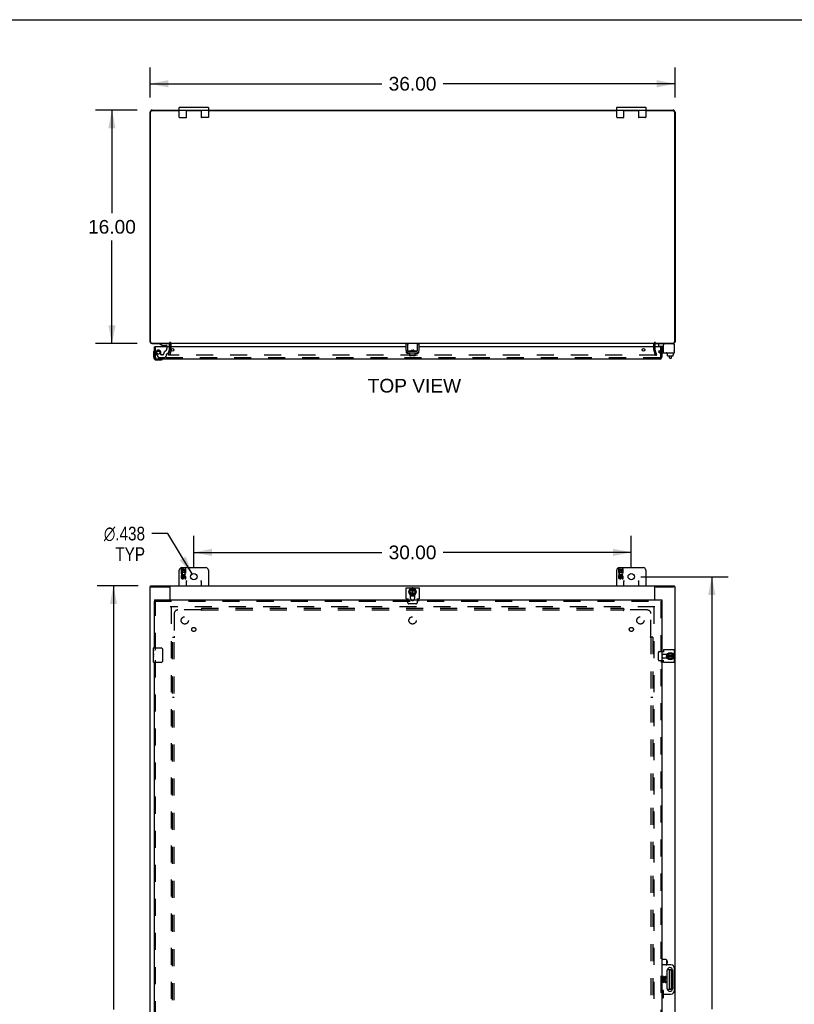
# Model space of a CAD drawing. Header units: inches. Extents: x 0 to 212, y 0 to 138.
# Tile 5 of 8: x 53 to 106, y 70 to 138. Entities that reach past the tile are written whole.
import ezdxf

# ---------------------------------------------------------------- set-up
doc = ezdxf.new("R2010")
doc.units = ezdxf.units.IN
doc.header["$LTSCALE"] = 11.6875
doc.header["$MEASUREMENT"] = 0
doc.linetypes.add('HIDDEN', pattern=[0.2, 0.1, -0.1])
doc.layers.get('0').update_dxf_attribs({"linetype": 'CONTINUOUS'})
for name, color, linetype in [('DEFAULT_2', 8, 'HIDDEN'), ('DIMENSIONS', 7, 'CONTINUOUS'), ('DOOR_ASSEMBLY', 7, 'CONTINUOUS'), ('SUBPANEL', 7, 'CONTINUOUS')]:
    doc.layers.add(name, color=color, linetype=linetype)
doc.styles.get("Standard").update_dxf_attribs({"font": 'arial.ttf'})
doc.styles.add('TEXTSTYLE_1', font='gdt', dxfattribs={"width": 0.8})
doc.dimstyles.new('DIMSTYLE_1', dxfattribs={"dimtxt": 0.9375, "dimasz": 1.25, "dimexe": 0.09, "dimexo": 0.07, "dimgap": 0.0375, "dimtad": 0, "dimtih": 1, "dimtoh": 1, "dimzin": 4, "dimdsep": 46, "dimtxsty": 'Standard', "dimblk": '_FILLED', "dimblk1": '_FILLED', "dimblk2": '_FILLED', "dimcen": 0.09, "dimadec": 3, "dimazin": 1, "dimtfac": 1, "dimtdec": 3, "dimtofl": 0, "dimtmove": 0, "dimatfit": 3, "dimldrblk": '_FILLED', "dimfxl": 0, "dimtolj": 1, "dimtzin": 4, "dimarcsym": 0})
doc.dimstyles.new('DIMSTYLE_2', dxfattribs={"dimtxt": 0.9375, "dimasz": 1.25, "dimexe": 0.09, "dimexo": 0.07, "dimgap": 0.09, "dimtad": 0, "dimtih": 1, "dimtoh": 1, "dimdec": 3, "dimzin": 4, "dimdsep": 46, "dimtxsty": 'Standard', "dimblk": '_FILLED', "dimblk1": '_FILLED', "dimblk2": '_FILLED', "dimcen": 0.09, "dimadec": 3, "dimazin": 1, "dimtfac": 1, "dimtdec": 3, "dimtofl": 0, "dimtmove": 0, "dimatfit": 1, "dimldrblk": '_FILLED', "dimfxl": 0, "dimtolj": 1, "dimtzin": 4, "dimarcsym": 0})

# ---------------------------------------------------------------- blocks, each defined once
blk = doc.blocks.new('_FILLED')
at = {"color": 0, "linetype": 'ByBlock'}
blk.add_solid([(0, 0), (-1, 0.2), (-1, -0.2)], dxfattribs=at)
blk = doc.blocks.new('*D1')
at = {"layer": 'DIMENSIONS', "color": 2, "linetype": 'Continuous'}
for p, q in [((62.068, 132.169), (62.068, 134.232)), ((98.068, 132.169), (98.068, 134.232)), ((62.068, 133.107), (77.961, 133.107)), ((98.068, 133.107), (82.175, 133.107))]:
    blk.add_line(p, q, dxfattribs=at)
at = {"layer": 'DIMENSIONS', "color": 2, "linetype": 'Continuous', "xscale": 1.25, "yscale": 1.25, "zscale": 1.25, "rotation": 180}
blk.add_blockref('_FILLED', (62.068, 133.107), dxfattribs=at)
at = {"layer": 'DIMENSIONS', "color": 2, "linetype": 'Continuous', "xscale": 1.25, "yscale": 1.25, "zscale": 1.25}
blk.add_blockref('_FILLED', (98.068, 133.107), dxfattribs=at)
at = {"layer": 'DIMENSIONS', "color": 2, "linetype": 'Continuous', "insert": (80.068, 133.576), "char_height": 0.9375, "width": 3.27602, "attachment_point": 2, "line_spacing_factor": 0.9}
blk.add_mtext('36.00', dxfattribs=at)
blk = doc.blocks.new('*D2')
at = {"layer": 'DIMENSIONS', "color": 2, "linetype": 'Continuous'}
for p, q in [((61.193, 131.294), (58.328, 131.294)), ((59.453, 131.294), (59.453, 124.232)), ((59.453, 115.294), (59.453, 122.357)), ((61.193, 115.294), (58.328, 115.294))]:
    blk.add_line(p, q, dxfattribs=at)
at = {"layer": 'DIMENSIONS', "color": 2, "linetype": 'Continuous', "xscale": 1.25, "yscale": 1.25, "zscale": 1.25}
for p, rotation in [((59.453, 131.294), 90), ((59.453, 115.294), 270)]:
    blk.add_blockref('_FILLED', p, dxfattribs=dict(at, rotation=rotation))
at = {"layer": 'DIMENSIONS', "color": 2, "linetype": 'Continuous', "insert": (59.453, 123.763), "char_height": 0.9375, "width": 3.27602, "attachment_point": 2, "line_spacing_factor": 0.9}
blk.add_mtext('16.00', dxfattribs=at)
blk = doc.blocks.new('*D6')
at = {"layer": 'DIMENSIONS', "color": 2, "linetype": 'Continuous'}
for p, q in [((63.282, 102.254), (62.189, 102.254)), ((64.955, 99.485), (63.282, 102.254))]:
    blk.add_line(p, q, dxfattribs=at)
at = {"layer": 'DIMENSIONS', "color": 2, "linetype": 'Continuous', "xscale": 1.25, "yscale": 1.25, "zscale": 1.25, "rotation": 301.1315524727}
blk.add_blockref('_FILLED', (64.955, 99.485), dxfattribs=at)
at = {"layer": 'DIMENSIONS', "color": 2, "linetype": 'Continuous', "insert": (61.72, 102.723), "char_height": 0.9375, "width": 3.79763, "attachment_point": 3, "line_spacing_factor": 0.9, "style": 'TEXTSTYLE_1'}
blk.add_mtext('{\\fgdt;n}\\fArial;.438\\PTYP', dxfattribs=at)
blk = doc.blocks.new('*D7')
at = {"layer": 'DIMENSIONS', "color": 2, "linetype": 'Continuous'}
for p, q in [((65.068, 99.953), (65.068, 102.089)), ((95.068, 99.953), (95.068, 102.089)), ((65.068, 100.964), (77.961, 100.964)), ((95.068, 100.964), (82.175, 100.964))]:
    blk.add_line(p, q, dxfattribs=at)
at = {"layer": 'DIMENSIONS', "color": 2, "linetype": 'Continuous', "xscale": 1.25, "yscale": 1.25, "zscale": 1.25, "rotation": 180}
blk.add_blockref('_FILLED', (65.068, 100.964), dxfattribs=at)
at = {"layer": 'DIMENSIONS', "color": 2, "linetype": 'Continuous', "xscale": 1.25, "yscale": 1.25, "zscale": 1.25}
blk.add_blockref('_FILLED', (95.068, 100.964), dxfattribs=at)
at = {"layer": 'DIMENSIONS', "color": 2, "linetype": 'Continuous', "insert": (80.068, 101.433), "char_height": 0.9375, "width": 3.27602, "attachment_point": 2, "line_spacing_factor": 0.9}
blk.add_mtext('30.00', dxfattribs=at)
blk = doc.blocks.new('*D8')
at = {"layer": 'DIMENSIONS', "color": 2, "linetype": 'Continuous'}
for p, q in [((95.724, 99.297), (101.719, 99.297)), ((100.594, 99.297), (100.594, 69.641)), ((100.594, 38.11), (100.594, 67.766)), ((95.724, 38.11), (101.719, 38.11))]:
    blk.add_line(p, q, dxfattribs=at)
at = {"layer": 'DIMENSIONS', "color": 2, "linetype": 'Continuous', "xscale": 1.25, "yscale": 1.25, "zscale": 1.25}
for p, rotation in [((100.594, 99.297), 90), ((100.594, 38.11), 270)]:
    blk.add_blockref('_FILLED', p, dxfattribs=dict(at, rotation=rotation))
at = {"layer": 'DIMENSIONS', "color": 2, "linetype": 'Continuous', "insert": (100.594, 69.173), "char_height": 0.9375, "width": 3.27602, "attachment_point": 2, "line_spacing_factor": 0.9}
blk.add_mtext('61.19', dxfattribs=at)
blk = doc.blocks.new('*D9')
at = {"layer": 'DIMENSIONS', "color": 2, "linetype": 'Continuous'}
for p, q in [((61.256, 98.672), (58.431, 98.672)), ((59.556, 98.672), (59.556, 69.61)), ((59.556, 38.672), (59.556, 67.735)), ((61.256, 38.672), (58.431, 38.672))]:
    blk.add_line(p, q, dxfattribs=at)
at = {"layer": 'DIMENSIONS', "color": 2, "linetype": 'Continuous', "xscale": 1.25, "yscale": 1.25, "zscale": 1.25}
for p, rotation in [((59.556, 98.672), 90), ((59.556, 38.672), 270)]:
    blk.add_blockref('_FILLED', p, dxfattribs=dict(at, rotation=rotation))
at = {"layer": 'DIMENSIONS', "color": 2, "linetype": 'Continuous', "insert": (59.556, 69.141), "char_height": 0.9375, "width": 3.27602, "attachment_point": 2, "line_spacing_factor": 0.9}
blk.add_mtext('60.00', dxfattribs=at)

msp = doc.modelspace()

# ---------------------------------------------------------------- linework, layer by layer
at = {"color": 7, "linetype": 'Continuous'}
for p, q in [((0, 137.5), (212.5, 137.5)), ((64.0682, 130.8191), (64.0682, 131.4691)), ((64.0932, 131.4941), (66.0432, 131.4941)), ((64.0932, 131.2941), (66.0432, 131.2941)), ((64.5682, 130.8191), (64.5682, 131.2941)), ((65.5682, 131.2941), (65.5682, 130.8191)), ((66.0682, 131.4691), (66.0682, 130.8191)), ((94.0682, 130.8191), (94.0682, 131.4691)), ((94.0932, 131.4941), (96.0432, 131.4941)), ((94.0932, 131.2941), (96.0432, 131.2941)), ((94.5682, 130.8191), (94.5682, 131.2941)), ((95.5682, 131.2941), (95.5682, 130.8191)), ((96.0682, 131.4691), (96.0682, 130.8191)), ((64.0932, 130.7941), (64.5432, 130.7941)), ((66.0432, 130.7941), (65.5932, 130.7941)), ((94.0932, 130.7941), (94.5432, 130.7941)), ((96.0432, 130.7941), (95.5932, 130.7941)), ((79.7257, 115.2606), (79.6217, 115.2606)), ((79.7257, 115.2606), (79.7257, 114.8206)), ((79.7557, 114.7746), (79.7557, 115.2941)), ((79.9757, 114.8246), (80.1607, 114.8246)), ((79.9757, 114.8246), (79.9757, 114.7746)), ((80.0448, 114.8176), (80.0237, 114.8162)), ((80.0987, 114.821), (80.0448, 114.8176)), ((80.1194, 114.8224), (80.0987, 114.821)), ((80.1487, 114.8052), (80.1607, 114.8122)), ((80.1607, 114.8009), (80.151, 114.8066)), ((80.1607, 114.8246), (80.1607, 114.7746)), ((80.3732, 115.2213), (80.3707, 115.2141)), ((80.3807, 115.2941), (80.3807, 114.7746)), ((80.4107, 115.2606), (80.5147, 115.2606)), ((80.4107, 114.8206), (80.4107, 115.2606)), ((96.9492, 115.1166), (96.9492, 115.2541)), ((96.9592, 115.1066), (97.2743, 115.1066)), ((98.0117, 115.2141), (98.0117, 115.2006)), ((79.7545, 114.6566), (79.7545, 114.6597)), ((79.9508, 114.7646), (79.7657, 114.7646)), ((79.7857, 114.7606), (80.3507, 114.7606)), ((79.8147, 114.6266), (79.8147, 114.6466)), ((80.3117, 114.6166), (79.8247, 114.6166)), ((79.8882, 114.4516), (79.8882, 114.6166)), ((80.0342, 114.4416), (79.8982, 114.4416)), ((80.1607, 114.7908), (79.9757, 114.7908)), ((80.0342, 114.5096), (80.1022, 114.5096)), ((80.0342, 114.4416), (80.0342, 114.5096)), ((80.0479, 114.7921), (80.0358, 114.7908)), ((80.0801, 114.7952), (80.0479, 114.7921)), ((80.0959, 114.7968), (80.0801, 114.7952)), ((80.1022, 114.4416), (80.1022, 114.5096)), ((80.2482, 114.4416), (80.1022, 114.4416)), ((80.3707, 114.7646), (80.1855, 114.7646)), ((80.2582, 114.4516), (80.2582, 114.6166)), ((80.3217, 114.6266), (80.3217, 114.6466)), ((80.3819, 114.6566), (80.3819, 114.6597)), ((97.4926, 114.6266), (97.4926, 114.6466)), ((97.9896, 114.6166), (97.5026, 114.6166)), ((97.5447, 114.5096), (97.5447, 114.6166)), ((97.5447, 114.5096), (97.561, 114.5096)), ((97.5601, 114.4516), (97.5601, 114.5096)), ((97.561, 114.4516), (97.561, 114.5096)), ((97.5712, 114.4416), (97.9264, 114.4416)), ((97.6912, 114.3177), (97.6912, 114.4416)), ((97.7712, 114.2577), (97.7512, 114.2577)), ((97.8312, 114.3177), (97.8312, 114.4416)), ((97.9541, 114.5096), (97.9367, 114.5096)), ((97.9367, 114.4516), (97.9367, 114.5096)), ((97.9377, 114.4516), (97.9377, 114.5096)), ((97.9541, 114.5096), (97.9541, 114.6166)), ((97.9996, 114.6266), (97.9996, 114.6466)), ((64.0682, 98.6725), (64.0682, 99.7375)), ((64.1946, 99.8345), (64.1946, 99.6041)), ((64.2575, 99.8345), (64.1946, 99.8345)), ((64.1946, 99.6041), (64.4563, 99.6041)), ((64.1946, 99.3735), (64.1946, 99.2372)), ((64.2575, 99.3735), (64.1946, 99.3735)), ((64.2652, 99.5681), (64.2075, 99.5931)), ((64.2532, 99.9225), (65.8832, 99.9225)), ((64.2575, 99.667), (64.2575, 99.8345)), ((64.3203, 99.667), (64.2575, 99.667)), ((64.2575, 99.2372), (64.2575, 99.3735)), ((64.3203, 99.803), (64.3203, 99.667)), ((64.381, 99.803), (64.3203, 99.803)), ((64.3203, 99.2792), (64.3204, 99.2372)), ((64.381, 99.2166), (64.3809, 99.2856)), ((64.381, 99.667), (64.381, 99.803)), ((64.4461, 99.667), (64.381, 99.667)), ((64.4563, 99.6041), (64.4289, 99.5849)), ((64.4461, 99.8345), (64.4461, 99.667)), ((64.509, 99.8345), (64.4461, 99.8345)), ((64.4461, 99.2792), (64.4461, 99.1429)), ((64.4908, 99.6041), (64.509, 99.6041)), ((64.509, 99.6041), (64.509, 99.8345)), ((64.509, 99.1429), (64.509, 99.2792)), ((66.0682, 99.7375), (66.0682, 98.6725)), ((94.0682, 98.6725), (94.0682, 99.7375)), ((94.1946, 99.8345), (94.1946, 99.6041)), ((94.2575, 99.8345), (94.1946, 99.8345)), ((94.1946, 99.6041), (94.4563, 99.6041)), ((94.1946, 99.3735), (94.1946, 99.2372)), ((94.2575, 99.3735), (94.1946, 99.3735)), ((94.2652, 99.5681), (94.2075, 99.5931)), ((94.2532, 99.9225), (95.8832, 99.9225)), ((94.2575, 99.667), (94.2575, 99.8345)), ((94.3203, 99.667), (94.2575, 99.667)), ((94.2575, 99.2372), (94.2575, 99.3735)), ((94.3203, 99.803), (94.3203, 99.667)), ((94.381, 99.803), (94.3203, 99.803)), ((94.3203, 99.2792), (94.3204, 99.2372)), ((94.381, 99.2166), (94.3809, 99.2856)), ((94.381, 99.667), (94.381, 99.803)), ((94.4461, 99.667), (94.381, 99.667)), ((94.4563, 99.6041), (94.4289, 99.5849)), ((94.4461, 99.8345), (94.4461, 99.667)), ((94.509, 99.8345), (94.4461, 99.8345)), ((94.4461, 99.2792), (94.4461, 99.1429)), ((94.4908, 99.6041), (94.509, 99.6041)), ((94.509, 99.6041), (94.509, 99.8345)), ((94.509, 99.1429), (94.509, 99.2792)), ((96.0682, 99.7375), (96.0682, 98.6725)), ((62.1012, 98.5975), (62.1012, 98.6725)), ((63.4432, 98.6725), (63.4432, 98.6417)), ((64.4461, 99.1429), (64.509, 99.1429)), ((64.5432, 99.0375), (64.5453, 99.0334)), ((64.5682, 98.6725), (64.5682, 98.9659)), ((65.5682, 98.9659), (65.5682, 98.6725)), ((94.4461, 99.1429), (94.509, 99.1429)), ((94.5432, 99.0375), (94.5453, 99.0334)), ((94.5682, 98.6725), (94.5682, 98.9659)), ((95.5682, 98.9659), (95.5682, 98.6725)), ((96.6932, 98.6725), (96.6932, 98.6417)), ((98.0352, 98.5975), (98.0352, 98.6725)), ((62.0683, 98.5975), (62.1755, 98.5975)), ((63.4432, 98.5975), (63.3841, 98.5975)), ((79.8882, 98.3609), (79.8882, 98.1529)), ((80.0635, 98.4636), (79.8934, 98.3697)), ((79.8936, 98.144), (80.0637, 98.0564)), ((79.899, 98.3446), (79.9093, 98.3388)), ((79.9075, 98.161), (79.9172, 98.1672)), ((79.9093, 98.3388), (80.0342, 98.4078)), ((79.9172, 98.1672), (79.9093, 98.3388)), ((80.0342, 98.107), (79.9172, 98.1672)), ((79.9352, 97.9912), (80.0518, 97.9912)), ((80.0342, 98.0717), (80.0342, 98.4474)), ((80.0727, 98.0564), (80.2526, 98.1441)), ((80.0729, 98.4637), (80.2528, 98.3696)), ((80.0842, 97.9912), (80.2012, 97.9912)), ((80.1022, 98.0707), (80.1022, 98.4484)), ((80.1022, 98.4069), (80.2233, 98.3368)), ((80.2233, 98.1731), (80.1022, 98.1141)), ((80.1122, 98.0073), (80.1144, 97.9946)), ((80.2333, 98.3425), (80.2233, 98.3368)), ((80.2233, 98.3368), (80.2233, 98.1731)), ((80.2333, 98.1669), (80.2233, 98.1731)), ((80.2582, 98.1531), (80.2582, 98.3607)), ((96.7523, 98.5975), (96.6932, 98.5975)), ((98.0681, 98.5975), (97.9559, 98.5975)), ((97.4805, 93.9805), (97.4805, 93.8639)), ((97.5458, 93.8519), (97.6333, 94.0221)), ((97.561, 93.8815), (97.9367, 93.8815)), ((97.5963, 93.8815), (97.6565, 93.9985)), ((97.8502, 94.0275), (97.6422, 94.0275)), ((97.6503, 94.0082), (97.6565, 93.9985)), ((97.6565, 93.9985), (97.8282, 94.0064)), ((97.8339, 94.0166), (97.8282, 94.0064)), ((97.8282, 94.0064), (97.8971, 93.8815)), ((97.9529, 93.8522), (97.859, 94.0223)), ((97.4805, 93.8315), (97.4805, 93.7145)), ((97.4966, 93.8035), (97.4839, 93.8012)), ((97.5457, 93.843), (97.6334, 93.6631)), ((97.5601, 93.8135), (97.9377, 93.8135)), ((97.6625, 93.6923), (97.6034, 93.8135)), ((97.6424, 93.6575), (97.8501, 93.6575)), ((97.6562, 93.6823), (97.6625, 93.6923)), ((97.8261, 93.6923), (97.6625, 93.6923)), ((97.8962, 93.8135), (97.8261, 93.6923)), ((97.8319, 93.6823), (97.8261, 93.6923)), ((97.8589, 93.6628), (97.953, 93.8427)), ((97.7712, 72.3285), (97.54, 72.3285)), ((97.6912, 71.0765), (97.6912, 72.2685)), ((97.8312, 71.0765), (97.8312, 72.2685)), ((97.54, 71.0165), (97.7712, 71.0165))]:
    msp.add_line(p, q, dxfattribs=at)
at = {"color": 3, "linetype": 'Continuous'}
for p, q in [((62.0682, 115.4111), (62.0682, 131.1581)), ((62.1012, 115.3971), (62.1012, 131.1611)), ((64.0682, 131.2411), (62.1812, 131.2411)), ((62.2042, 131.2941), (64.0682, 131.2941)), ((65.5682, 131.2411), (64.5682, 131.2411)), ((66.0682, 131.2941), (94.0682, 131.2941)), ((94.0682, 131.2411), (66.0682, 131.2411)), ((95.5682, 131.2411), (94.5682, 131.2411)), ((96.0682, 131.2941), (97.9322, 131.2941)), ((97.9552, 131.2411), (96.0682, 131.2411)), ((98.0352, 131.1611), (98.0352, 115.3971)), ((98.0682, 131.1581), (98.0682, 115.4111)), ((62.1812, 115.3171), (63.4432, 115.3171)), ((62.1852, 115.2941), (63.4302, 115.2941)), ((96.6932, 115.2941), (63.4432, 115.2941)), ((63.4432, 115.0511), (63.4432, 115.2521)), ((79.6217, 114.8206), (79.6217, 115.2606)), ((80.5147, 114.8206), (80.5147, 115.2606)), ((96.6932, 115.3171), (97.9552, 115.3171)), ((96.6932, 115.2521), (96.6932, 115.0511)), ((96.7062, 115.2941), (97.9512, 115.2941)), ((97.2743, 114.6566), (97.2743, 115.2006)), ((97.9517, 115.2606), (97.3343, 115.2606)), ((98.0117, 115.2006), (98.0117, 114.6566)), ((79.7545, 114.6566), (80.3819, 114.6566)), ((97.2743, 114.6566), (98.0117, 114.6566)), ((62.1012, 98.6725), (98.0352, 98.6725)), ((63.4432, 97.7039), (63.4432, 98.6417)), ((96.6932, 97.7039), (96.6932, 98.6417)), ((62.0682, 38.7475), (62.0682, 98.5975)), ((62.0682, 98.5975), (62.0683, 98.5975)), ((62.1805, 98.5975), (63.3841, 98.5975)), ((79.6217, 97.785), (79.6217, 98.5224)), ((79.6217, 98.5224), (80.5147, 98.5224)), ((79.9352, 97.7982), (79.9352, 98.0412)), ((80.2012, 98.0412), (80.2012, 97.7982)), ((80.5147, 98.5224), (80.5147, 97.785)), ((96.7523, 98.5975), (97.9559, 98.5975)), ((98.0681, 98.5975), (98.0682, 98.5975)), ((98.0682, 38.7475), (98.0682, 98.5975)), ((79.6217, 97.785), (79.7857, 97.785)), ((79.7545, 97.7039), (79.7545, 97.785)), ((80.3507, 97.785), (80.5147, 97.785)), ((80.3819, 97.785), (80.3819, 97.7039)), ((97.1627, 94.1612), (97.2743, 94.1612)), ((97.2743, 94.294), (97.2743, 94.13)), ((97.2743, 94.294), (98.0117, 94.294)), ((97.2875, 93.9805), (97.5305, 93.9805)), ((98.0117, 94.294), (98.0117, 93.401)), ((97.2743, 93.5338), (97.1627, 93.5338)), ((97.2743, 93.401), (97.2743, 93.565)), ((98.0117, 93.401), (97.2743, 93.401)), ((97.5305, 93.7145), (97.2875, 93.7145))]:
    msp.add_line(p, q, dxfattribs=at)
at = {"color": 7, "linetype": 'Continuous'}
for points in [[(79.7657, 115.2141), (79.7632, 115.2213), (79.762, 115.2247), (79.7609, 115.2279), (79.76, 115.2309), (79.7591, 115.2338), (79.7583, 115.2366), (79.7576, 115.2393), (79.7571, 115.2418), (79.7566, 115.2442), (79.7562, 115.2465), (79.7559, 115.2487), (79.7557, 115.2508), (79.7557, 115.2528)], [(80.0237, 114.8162), (80.0136, 114.8155), (80.0038, 114.8148), (79.9946, 114.8141), (79.9861, 114.8134), (79.9782, 114.8127), (79.9757, 114.8124)], [(80.1478, 114.8246), (80.1471, 114.8245), (80.1383, 114.8238), (80.1291, 114.8231), (80.1194, 114.8224)], [(80.3807, 115.2528), (80.3806, 115.2508), (80.3805, 115.2487), (80.3802, 115.2465), (80.3798, 115.2442), (80.3793, 115.2418), (80.3787, 115.2392), (80.3781, 115.2366), (80.3773, 115.2338), (80.3764, 115.2309), (80.3754, 115.2279), (80.3744, 115.2247), (80.3732, 115.2213)], [(79.9508, 114.7646), (79.9526, 114.7646), (79.9543, 114.7647), (79.9559, 114.7648), (79.9575, 114.765), (79.959, 114.7652), (79.9604, 114.7655), (79.9618, 114.7658), (79.963, 114.7661), (79.9643, 114.7664), (79.9655, 114.7667), (79.9666, 114.7671), (79.9677, 114.7675), (79.9687, 114.7679), (79.9697, 114.7684), (79.9707, 114.7688), (79.9715, 114.7693), (79.9724, 114.7699), (79.9731, 114.7704), (79.9738, 114.771), (79.9744, 114.7716), (79.9749, 114.7723), (79.9753, 114.773), (79.9756, 114.7738), (79.9757, 114.7746)], [(80.1487, 114.8052), (80.1477, 114.8047), (80.1455, 114.8039), (80.1425, 114.8032), (80.1387, 114.8024), (80.1343, 114.8016), (80.1292, 114.8008), (80.1235, 114.8), (80.1172, 114.7992), (80.1105, 114.7984), (80.1034, 114.7976), (80.0959, 114.7968)], [(80.1607, 114.7746), (80.1608, 114.7738), (80.161, 114.7731), (80.1614, 114.7724), (80.1619, 114.7717), (80.1625, 114.7711), (80.1632, 114.7705), (80.1639, 114.77), (80.1647, 114.7694), (80.1655, 114.7689), (80.1664, 114.7685), (80.1674, 114.768), (80.1685, 114.7676), (80.1695, 114.7672), (80.1707, 114.7668), (80.1719, 114.7665), (80.1731, 114.7661), (80.1744, 114.7658), (80.1758, 114.7655), (80.1772, 114.7653), (80.1787, 114.765), (80.1803, 114.7648), (80.182, 114.7647), (80.1837, 114.7646), (80.1855, 114.7646)], [(80.331, 114.7646), (80.3297, 114.7631), (80.3281, 114.7617), (80.3264, 114.7606)], [(64.5453, 99.0334), (64.5496, 99.0252), (64.5517, 99.0211), (64.5537, 99.0169), (64.5557, 99.0127), (64.5576, 99.0085), (64.5593, 99.0043), (64.561, 99), (64.5626, 98.9957), (64.564, 98.9914), (64.5653, 98.9868), (64.5664, 98.9821), (64.5673, 98.977), (64.5679, 98.9716), (64.5682, 98.9659)], [(65.5682, 98.9659), (65.5685, 98.9722), (65.5694, 98.9788), (65.5708, 98.9855), (65.5727, 98.9925), (65.5752, 98.9996), (65.5781, 99.0069), (65.5814, 99.0143), (65.5851, 99.0218), (65.589, 99.0296), (65.5932, 99.0375)], [(94.5453, 99.0334), (94.5496, 99.0252), (94.5517, 99.0211), (94.5537, 99.0169), (94.5557, 99.0127), (94.5576, 99.0085), (94.5593, 99.0043), (94.561, 99), (94.5626, 98.9957), (94.564, 98.9914), (94.5653, 98.9868), (94.5664, 98.9821), (94.5673, 98.977), (94.5679, 98.9716), (94.5682, 98.9659)], [(95.5682, 98.9659), (95.5685, 98.9722), (95.5694, 98.9788), (95.5708, 98.9855), (95.5727, 98.9925), (95.5752, 98.9996), (95.5781, 99.0069), (95.5814, 99.0143), (95.5851, 99.0218), (95.589, 99.0296), (95.5932, 99.0375)], [(80.1128, 98.0036), (80.1227, 98.0051), (80.1408, 98.0092), (80.1586, 98.0147)], [(80.1586, 98.0147), (80.176, 98.0214), (80.1929, 98.0294), (80.2012, 98.034)], [(97.4929, 93.8028), (97.4944, 93.793), (97.4986, 93.7748), (97.504, 93.757)], [(97.504, 93.757), (97.5107, 93.7396), (97.5187, 93.7227), (97.5233, 93.7145)]]:
    msp.add_lwpolyline(points, dxfattribs=at)
for centre, radius in [((65.0682, 99.2975), 0.219), ((95.0682, 99.2975), 0.219), ((80.0682, 98.2568), 0.2535), ((97.7461, 93.8475), 0.2535)]:
    msp.add_circle(centre, radius, dxfattribs=at)
at = {"color": 3, "linetype": 'Continuous'}
for centre, radius, start, end in [((62.2042, 131.1581), 0.136, 90, 180), ((62.1812, 131.1611), 0.08, 90, 180), ((97.9322, 131.1581), 0.136, 0, 90), ((97.9552, 131.1611), 0.08, 0, 90), ((62.1852, 115.4111), 0.117, 180, 270), ((62.1812, 115.3971), 0.08, 180, 270), ((63.4012, 115.2521), 0.042, 0, 67.93345), ((79.7857, 114.8206), 0.164, 180, 270), ((80.3507, 114.8206), 0.164, 270, 360), ((96.7352, 115.2521), 0.042, 112.06655, 180), ((97.3343, 115.2006), 0.06, 90, 180), ((97.9512, 115.4111), 0.117, 270, 360), ((97.9517, 115.2006), 0.06, 0, 90), ((97.9552, 115.3971), 0.08, 270, 360), ((80.0682, 97.7982), 0.133, 180, 225.211858), ((80.0682, 97.7982), 0.133, 314.788142, 360), ((97.2875, 93.8475), 0.133, 90, 159.889462), ((97.2875, 93.8475), 0.133, 200.110538, 270)]:
    msp.add_arc(centre, radius, start, end, dxfattribs=at)
at = {"color": 7, "linetype": 'Continuous'}
for centre, radius, start, end in [((64.0932, 131.4691), 0.025, 90, 180), ((64.0932, 131.3191), 0.025, 180, 270), ((66.0432, 131.4691), 0.025, 0, 90), ((66.0432, 131.3191), 0.025, 270, 360), ((94.0932, 131.4691), 0.025, 90, 180), ((94.0932, 131.3191), 0.025, 180, 270), ((96.0432, 131.4691), 0.025, 0, 90), ((96.0432, 131.3191), 0.025, 270, 360), ((64.0932, 130.8191), 0.025, 180, 270), ((64.5432, 130.8191), 0.025, 270, 360), ((65.5932, 130.8191), 0.025, 180, 270), ((66.0432, 130.8191), 0.025, 270, 360), ((94.0932, 130.8191), 0.025, 180, 270), ((94.5432, 130.8191), 0.025, 270, 360), ((95.5932, 130.8191), 0.025, 180, 270), ((96.0432, 130.8191), 0.025, 270, 360), ((79.7857, 114.8206), 0.06, 180, 270), ((80.3507, 114.8206), 0.06, 270, 360), ((96.9892, 115.2541), 0.04, 90, 180), ((96.9592, 115.1166), 0.01, 180, 270), ((97.9317, 115.2141), 0.08, 0, 79.818569), ((79.7657, 114.7746), 0.01, 180, 234.847701), ((79.8182, 114.7746), 0.0162, 218.109548, 239.75015), ((79.8247, 114.6466), 0.01, 90, 180), ((79.8247, 114.6266), 0.01, 180, 270), ((79.8982, 114.4516), 0.01, 180, 270), ((80.2482, 114.4516), 0.01, 270, 360), ((80.3117, 114.6466), 0.01, 0, 90), ((80.3117, 114.6266), 0.01, 270, 360), ((80.3182, 114.7746), 0.0162, 300.24985, 321.890452), ((80.3707, 114.7746), 0.01, 304.843837, 360), ((97.5026, 114.6466), 0.01, 89.999995, 180), ((97.5026, 114.6266), 0.01, 180, 270.000005), ((97.7512, 114.3177), 0.06, 180, 270), ((97.7712, 114.3177), 0.06, 270, 360), ((97.9896, 114.6466), 0.01, 0, 90.000005), ((97.9896, 114.6266), 0.01, 269.999995, 360), ((97.9961, 114.7746), 0.0162, 343.790962, 16.209038), ((64.2532, 99.7375), 0.185, 90, 180), ((64.3518, 99.5307), 0.1572, 156.596647, 341.879131), ((64.3518, 99.5307), 0.0943, 156.596647, 35.112175), ((64.4146, 99.2792), 0.0943, 0, 180), ((64.4153, 99.2743), 0.0362, 83.428547, 161.76278), ((64.4146, 99.2792), 0.0314, 0, 81.229462), ((64.3518, 99.5307), 0.1572, 25.737045, 27.853202), ((64.3551, 99.5309), 0.1541, 341.419882, 26.196295), ((65.8832, 99.7375), 0.185, 0, 90), ((94.2532, 99.7375), 0.185, 90, 180), ((94.3518, 99.5307), 0.1572, 156.596647, 341.879131), ((94.3518, 99.5307), 0.0943, 156.596647, 35.112175), ((94.4146, 99.2792), 0.0943, 0, 180), ((94.4153, 99.2743), 0.0362, 83.428547, 161.76278), ((94.4146, 99.2792), 0.0314, 0, 81.229462), ((94.3518, 99.5307), 0.1572, 25.737045, 27.853202), ((94.3551, 99.5309), 0.1541, 341.419882, 26.196295), ((95.8832, 99.7375), 0.185, 0, 90), ((64.0932, 98.6975), 0.025, 180, 270), ((64.2889, 99.2372), 0.0943, 179.991136, 347.433789), ((64.2889, 99.2372), 0.0314, 180, 0.048471), ((64.5432, 98.6975), 0.025, 270, 360), ((65.5932, 98.6975), 0.025, 180, 270), ((66.0432, 98.6975), 0.025, 270, 360), ((94.0932, 98.6975), 0.025, 180, 270), ((94.2889, 99.2372), 0.0943, 179.991136, 347.433789), ((94.2889, 99.2372), 0.0314, 180, 0.048471), ((94.5432, 98.6975), 0.025, 270, 360), ((95.5932, 98.6975), 0.025, 180, 270), ((96.0432, 98.6975), 0.025, 270, 360), ((79.8982, 98.3609), 0.01, 118.896785, 180), ((79.8982, 98.1529), 0.01, 180, 242.764657), ((80.0682, 98.2568), 0.2662, 240.013673, 280), ((80.0682, 98.2568), 0.2812, 241.762224, 250.796374), ((80.0682, 98.2568), 0.2662, 86.151355, 93.548175), ((80.0683, 98.4548), 0.01, 62.394657, 118.896785), ((80.0683, 98.0653), 0.01, 242.764657, 295.994798), ((80.0682, 98.2568), 0.2812, 289.203626, 298.237776), ((80.2482, 98.1531), 0.01, 295.994798, 360), ((80.2482, 98.3607), 0.01, 0, 62.394657), ((97.7461, 93.8475), 0.2662, 150.013673, 190), ((97.7461, 93.8475), 0.2812, 151.762224, 160.796374), ((97.6422, 94.0175), 0.01, 90, 152.764657), ((97.8502, 94.0175), 0.01, 28.896785, 90), ((97.7461, 93.8475), 0.2812, 199.203626, 208.237776), ((97.5547, 93.8474), 0.01, 152.764657, 205.994798), ((97.6424, 93.6675), 0.01, 205.994798, 270), ((97.8501, 93.6675), 0.01, 270, 332.394657), ((97.9441, 93.8474), 0.01, 332.394657, 28.896785), ((97.7461, 93.8475), 0.2662, 356.151355, 3.548175), ((97.7512, 72.2685), 0.06, 90, 180), ((97.7712, 72.2685), 0.06, 0, 90), ((97.7512, 71.0765), 0.06, 180, 270), ((97.7712, 71.0765), 0.06, 270, 360)]:
    msp.add_arc(centre, radius, start, end, dxfattribs=at)
for centre, major_axis, ratio, start_param, end_param in [((97.5712, 114.4516), (-0.0111, 0), 0.8988338, 6.2831853, 7.8539816), ((97.5722, 114.4516), (0.0112, 0), 0.8891342, -3.1415927, -1.5707963), ((97.9253, 114.4516), (0.0114, 0), 0.8754916, -1.5707963, 0), ((97.9264, 114.4516), (-0.0113, 0), 0.8861604, 7.8539816, 9.424778)]:
    msp.add_ellipse(centre, major_axis=major_axis, ratio=ratio, start_param=start_param, end_param=end_param, dxfattribs=at)
at = {"layer": 'DEFAULT_2', "color": 8, "linetype": 'HIDDEN'}
for p, q in [((63.3389, 114.5008), (63.4423, 114.887)), ((63.5148, 114.8676), (63.4113, 114.4814)), ((63.4432, 114.8934), (63.4432, 115.0511)), ((63.5182, 114.8934), (63.5182, 115.2521)), ((96.6182, 114.8934), (96.6182, 115.2521)), ((96.7251, 114.4814), (96.6216, 114.8676)), ((96.6932, 115.0511), (96.6932, 114.8934)), ((96.694, 114.887), (96.7975, 114.5008)), ((63.4113, 114.4814), (63.3389, 114.5008)), ((96.7769, 114.4814), (63.3595, 114.4814)), ((96.7251, 114.4814), (96.7975, 114.5008)), ((96.9858, 114.8019), (96.9338, 114.7118)), ((96.9338, 114.7118), (97.0053, 114.6705)), ((96.9858, 114.8019), (97.0573, 114.7606)), ((97.0573, 114.7606), (97.2743, 114.7606)), ((97.0573, 114.6566), (97.2743, 114.6566)), ((79.7545, 97.4964), (79.7545, 97.7039)), ((80.3219, 97.4445), (79.8145, 97.4445)), ((80.3819, 97.7039), (80.3819, 97.4964)), ((96.6932, 97.2225), (63.4432, 97.2225)), ((63.5182, 97.2225), (63.5182, 40.1225)), ((96.6182, 97.2225), (96.6182, 40.1225)), ((96.9338, 93.5938), (96.9338, 94.1012)), ((96.9858, 94.1612), (97.1627, 94.1612)), ((97.1627, 93.5338), (96.9858, 93.5338))]:
    msp.add_line(p, q, dxfattribs=at)
for points in [[(63.3449, 114.4995), (63.3446, 114.498), (63.3445, 114.4966), (63.3445, 114.4959)], [(63.3445, 114.4959), (63.3445, 114.4951), (63.3446, 114.4937), (63.345, 114.4922), (63.3454, 114.4908), (63.346, 114.4895), (63.3468, 114.4882), (63.3476, 114.487), (63.3486, 114.4859), (63.3497, 114.4849), (63.3509, 114.484), (63.3522, 114.4832), (63.3536, 114.4826)], [(63.3595, 114.4814), (63.3579, 114.4815), (63.3565, 114.4817), (63.355, 114.4821), (63.3536, 114.4826)], [(96.7919, 114.4959), (96.7919, 114.4951), (96.7917, 114.4937), (96.7914, 114.4922), (96.791, 114.4908), (96.7904, 114.4895), (96.7896, 114.4882), (96.7887, 114.487), (96.7878, 114.4859), (96.7867, 114.4849), (96.7855, 114.484), (96.7842, 114.4832), (96.7828, 114.4826), (96.7814, 114.4821), (96.7799, 114.4817), (96.7784, 114.4815), (96.7769, 114.4814)], [(96.7914, 114.4995), (96.7917, 114.498), (96.7919, 114.4966), (96.7919, 114.4959)], [(79.7545, 97.4964), (79.7549, 97.4906), (79.756, 97.4849), (79.7579, 97.4793), (79.7604, 97.4739), (79.7637, 97.4688), (79.7676, 97.464), (79.7721, 97.4597), (79.7771, 97.4558), (79.7826, 97.4524), (79.7885, 97.4496), (79.7947, 97.4474), (79.8011, 97.4458), (79.8077, 97.4448), (79.8145, 97.4445)], [(80.3219, 97.4445), (80.3286, 97.4448), (80.3352, 97.4458), (80.3417, 97.4474), (80.3479, 97.4496), (80.3538, 97.4524), (80.3593, 97.4558), (80.3643, 97.4597), (80.3688, 97.464), (80.3727, 97.4688), (80.3759, 97.4739), (80.3785, 97.4793), (80.3804, 97.4849), (80.3815, 97.4906), (80.3819, 97.4964)], [(96.9858, 94.1612), (96.9799, 94.1608), (96.9742, 94.1597), (96.9686, 94.1578), (96.9632, 94.1552), (96.9581, 94.152), (96.9534, 94.1481), (96.949, 94.1436), (96.9451, 94.1386), (96.9418, 94.1331), (96.9389, 94.1272), (96.9367, 94.121), (96.9351, 94.1145), (96.9341, 94.1079), (96.9338, 94.1012)], [(96.9338, 93.5938), (96.9341, 93.587), (96.9351, 93.5804), (96.9367, 93.574), (96.9389, 93.5677), (96.9418, 93.5619), (96.9451, 93.5564), (96.949, 93.5514), (96.9534, 93.5469), (96.9581, 93.543), (96.9632, 93.5397), (96.9686, 93.5371), (96.9742, 93.5353), (96.9799, 93.5342), (96.9858, 93.5338)]]:
    msp.add_lwpolyline(points, dxfattribs=at)
for centre, radius, start, end in [((63.4012, 115.2521), 0.117, 0, 90), ((63.4182, 114.8934), 0.025, 345, 360), ((63.4182, 114.8934), 0.1, 345, 360), ((96.7352, 115.2521), 0.117, 90, 180), ((96.7182, 114.8934), 0.1, 180, 195), ((96.7182, 114.8934), 0.025, 180, 195), ((97.0573, 114.7606), 0.104, 240, 270), ((80.0682, 97.7982), 0.133, 225.211858, 314.788142), ((97.2875, 93.8475), 0.133, 159.889462, 200.110538)]:
    msp.add_arc(centre, radius, start, end, dxfattribs=at)
at = {"layer": 'DOOR_ASSEMBLY', "color": 3, "linetype": 'Continuous'}
for p, q in [((62.3627, 114.3431), (62.3627, 115.0511)), ((79.6217, 115.0511), (62.3627, 115.0511)), ((79.7557, 115.0511), (79.7257, 115.0511)), ((80.4107, 115.0511), (80.3807, 115.0511)), ((97.1627, 115.0511), (80.5147, 115.0511)), ((97.1627, 115.0511), (97.1627, 114.3431)), ((97.0457, 114.2261), (62.4797, 114.2261)), ((79.6614, 114.6598), (79.6614, 114.7136)), ((79.8882, 114.6098), (79.7114, 114.6098)), ((80.4239, 114.6098), (80.2582, 114.6098)), ((80.4739, 114.7126), (80.4739, 114.6598)), ((62.3627, 97.7039), (97.1627, 97.7039)), ((62.3627, 94.4226), (62.3627, 97.6289)), ((97.1627, 97.6289), (97.1627, 39.7161)), ((62.3627, 69.1725), (62.3627, 93.4226))]:
    msp.add_line(p, q, dxfattribs=at)
at = {"layer": 'DOOR_ASSEMBLY', "color": 8, "linetype": 'HIDDEN'}
for p, q in [((62.4377, 114.3431), (62.4377, 115.0511)), ((63.3267, 115.2941), (62.7367, 115.2941)), ((63.2207, 115.0511), (63.2207, 114.9411)), ((63.3371, 114.628), (63.4057, 114.8841)), ((63.4057, 114.8841), (63.4057, 115.0511)), ((97.0877, 114.3431), (97.0877, 115.0511)), ((97.0457, 114.3011), (62.4797, 114.3011)), ((62.4887, 114.5781), (62.6233, 114.3451)), ((62.6492, 114.3301), (63.0615, 114.3301)), ((62.8097, 114.5311), (62.8097, 114.6641)), ((62.9197, 114.5151), (62.8257, 114.5151)), ((63.0828, 114.3389), (63.1978, 114.4539)), ((63.2037, 114.4681), (63.2037, 114.5461)), ((63.2627, 114.6051), (63.3071, 114.6051)), ((97.1627, 114.7661), (97.0877, 114.7661)), ((97.1627, 114.6098), (97.0877, 114.6098)), ((62.3627, 97.6289), (97.1627, 97.6289)), ((62.4377, 94.2676), (62.4377, 97.6289)), ((79.6614, 97.7039), (79.6614, 97.6289)), ((80.4739, 97.7039), (80.4739, 97.6289)), ((97.0877, 97.6289), (97.0877, 39.7161)), ((97.1627, 94.2537), (97.0877, 94.2537)), ((62.4377, 69.0175), (62.4377, 93.5776)), ((97.1627, 93.4412), (97.0877, 93.4412))]:
    msp.add_line(p, q, dxfattribs=at)
at = {"layer": 'DOOR_ASSEMBLY', "color": 7, "linetype": 'Continuous'}
for p, q in [((62.7367, 115.2941), (62.7367, 115.2551)), ((62.7367, 115.2551), (62.9127, 115.1561)), ((62.9127, 115.1561), (63.1897, 115.1561)), ((63.0007, 115.1396), (63.0001, 115.1396)), ((63.0007, 115.1396), (63.1412, 115.1396)), ((63.1422, 115.1396), (63.1412, 115.1396)), ((63.2207, 115.1251), (63.2207, 115.0511)), ((63.4057, 115.0511), (63.4057, 115.2151)), ((97.0067, 115.0511), (97.0067, 115.0936)), ((97.0817, 115.0611), (97.0808, 115.0511)), ((97.0817, 115.0611), (97.1627, 115.0611)), ((97.1027, 115.0611), (97.1027, 115.1066)), ((97.1627, 115.0511), (97.1627, 115.0611)), ((98.0377, 115.0136), (98.0377, 115.0936)), ((62.3027, 114.6554), (62.3027, 114.3661)), ((62.5027, 114.1661), (62.792, 114.1661)), ((62.3627, 97.7039), (62.3627, 97.6289)), ((97.1627, 97.7039), (97.1627, 97.6289)), ((62.3027, 94.2636), (62.3027, 94.4076)), ((62.3027, 94.0077), (62.3027, 94.2605)), ((62.3116, 94.2055), (62.3027, 94.2055)), ((62.3027, 94.0378), (62.3127, 94.0378)), ((62.3027, 93.4376), (62.3027, 94.0053)), ((62.3055, 93.9749), (62.3027, 93.9749)), ((62.3127, 94.0378), (62.3127, 94.1946)), ((62.3127, 93.8541), (62.3127, 93.9071)), ((62.3177, 94.4226), (62.8277, 94.4226)), ((62.9276, 94.3226), (62.9276, 93.5226)), ((62.3027, 93.8431), (62.3119, 93.8431)), ((62.3027, 93.8072), (62.3127, 93.8072)), ((62.3027, 93.7443), (62.3127, 93.7443)), ((62.3027, 93.5768), (62.3127, 93.5768)), ((62.3127, 93.5768), (62.3127, 93.8072)), ((62.8277, 93.4226), (62.3177, 93.4226)), ((97.4477, 73.0475), (97.1627, 73.0475)), ((97.4777, 73.0175), (97.4777, 72.7025)), ((97.4777, 72.945), (97.4968, 72.945)), ((97.4968, 72.945), (97.5252, 72.94)), ((97.4968, 72.945), (97.4968, 72.775)), ((97.5252, 72.94), (97.5252, 72.78)), ((97.4477, 72.6725), (97.1627, 72.6725)), ((97.4777, 72.775), (97.4968, 72.775)), ((97.4968, 72.775), (97.5252, 72.78)), ((97.7877, 72.6725), (97.5077, 72.6725)), ((97.5383, 71.0397), (97.5383, 72.3053)), ((97.8977, 72.3053), (97.8977, 71.0397)), ((98.0377, 70.9225), (98.0377, 72.4225)), ((97.2793, 71.8787), (97.2417, 71.8787)), ((97.2417, 71.8787), (97.2417, 71.7414)), ((97.2417, 71.7414), (97.3979, 71.7414)), ((97.2793, 71.604), (97.2417, 71.604)), ((97.2417, 71.604), (97.2417, 71.5223)), ((97.2839, 71.7199), (97.2495, 71.7348)), ((97.2793, 71.7789), (97.2793, 71.8787)), ((97.3168, 71.7789), (97.2793, 71.7789)), ((97.2793, 71.5223), (97.2793, 71.604)), ((97.3529, 71.8601), (97.3168, 71.8601)), ((97.3168, 71.8601), (97.3168, 71.7789)), ((97.3529, 71.7789), (97.3529, 71.8601)), ((97.3918, 71.7789), (97.3529, 71.7789)), ((97.3979, 71.7414), (97.3815, 71.7299)), ((97.4293, 71.8787), (97.3918, 71.8787)), ((97.3918, 71.8787), (97.3918, 71.7789)), ((97.4185, 71.7414), (97.4293, 71.7414)), ((97.4293, 71.7414), (97.4293, 71.8787)), ((97.2227, 70.9225), (97.1627, 70.9225)), ((97.3167, 71.5475), (97.3167, 71.5224)), ((97.3529, 71.5102), (97.3529, 71.548)), ((97.3918, 71.548), (97.3918, 71.4662)), ((97.3918, 71.4662), (97.4293, 71.4662)), ((97.4293, 71.4662), (97.4293, 71.548)), ((97.2227, 70.385), (97.1627, 70.385)), ((97.2527, 70.8925), (97.2527, 70.415)), ((97.2527, 70.6725), (97.7877, 70.6725))]:
    msp.add_line(p, q, dxfattribs=at)
for points in [[(62.3027, 94.2636), (62.3029, 94.2603), (62.3034, 94.256), (62.3043, 94.2508), (62.3054, 94.2447), (62.3067, 94.2378), (62.3081, 94.2301), (62.3095, 94.2218), (62.3108, 94.213), (62.3118, 94.2039), (62.3127, 94.1946)], [(62.3027, 94.0077), (62.3029, 94.0005), (62.3035, 93.9928), (62.3043, 93.9845), (62.3054, 93.9759), (62.3077, 93.958)], [(62.3077, 93.958), (62.3088, 93.9489), (62.3099, 93.94), (62.3108, 93.9312), (62.3116, 93.9228), (62.3122, 93.9147), (62.3127, 93.9071)], [(62.9209, 94.3588), (62.9229, 94.3531), (62.9246, 94.3472), (62.9259, 94.3412), (62.9268, 94.3351), (62.9274, 94.3289), (62.9276, 94.3226)], [(62.3127, 93.8541), (62.3123, 93.8479), (62.3118, 93.8418), (62.3113, 93.8357), (62.3108, 93.8298), (62.3101, 93.8239), (62.3095, 93.8182)], [(62.9276, 93.5226), (62.9274, 93.5163), (62.9268, 93.5101), (62.9259, 93.504), (62.9246, 93.498), (62.9229, 93.4921), (62.9209, 93.4864)], [(97.2827, 70.8925), (97.2761, 70.8991), (97.2695, 70.905), (97.263, 70.9103), (97.2564, 70.9147), (97.2498, 70.9182), (97.2432, 70.9206), (97.2369, 70.922), (97.2307, 70.9225)]]:
    msp.add_lwpolyline(points, dxfattribs=at)
at = {"layer": 'DOOR_ASSEMBLY', "color": 3, "linetype": 'Continuous'}
for centre in [(63.6127, 114.8631), (95.9127, 114.8631)]:
    msp.add_circle(centre, 0.094, dxfattribs=at)
at = {"layer": 'DOOR_ASSEMBLY', "color": 8, "linetype": 'HIDDEN'}
msp.add_circle((62.6377, 114.6641), 0.103, dxfattribs=at)
for centre, radius, start, end in [((62.6377, 114.6641), 0.172, 0, 210), ((63.0327, 114.9411), 0.188, 295.7418, 360), ((62.4797, 114.3431), 0.042, 180, 270), ((62.6492, 114.3601), 0.03, 210, 270), ((62.8257, 114.5311), 0.016, 180, 270), ((62.9197, 114.6051), 0.09, 270, 360), ((63.1947, 114.6051), 0.185, 115.7418, 180), ((63.0615, 114.3601), 0.03, 270, 315), ((63.1837, 114.4681), 0.02, 315, 360), ((63.2627, 114.5461), 0.059, 90, 180), ((63.3071, 114.6361), 0.031, 270, 345), ((97.0457, 114.3431), 0.042, 270, 360)]:
    msp.add_arc(centre, radius, start, end, dxfattribs=at)
at = {"layer": 'DOOR_ASSEMBLY', "color": 7, "linetype": 'Continuous'}
for centre, radius, start, end in [((63.0012, 115.2296), 0.09, 234.812252, 269.328024), ((63.1412, 115.2296), 0.09, 270.671976, 304.923176), ((63.1897, 115.1251), 0.031, 0, 90), ((63.3267, 115.2151), 0.079, 0, 90), ((97.0367, 115.0936), 0.03, 154.284952, 180), ((98.0077, 115.0936), 0.03, 0, 82.233169), ((98.0077, 115.0136), 0.03, 277.766831, 360), ((62.5527, 114.6554), 0.25, 149.110113, 180), ((62.5027, 114.3661), 0.2, 180, 270), ((62.351, 114.7761), 0.015, 96.379592, 149.110113), ((62.3477, 114.7761), 0.015, 0, 83.620408), ((62.792, 114.4161), 0.25, 270, 300.889887), ((62.9127, 114.2111), 0.015, 6.379592, 90), ((62.9127, 114.2144), 0.015, 300.889887, 353.620408), ((62.3177, 94.4076), 0.015, 90, 180), ((62.8277, 94.3226), 0.1, 21.199862, 90), ((62.3177, 93.4376), 0.015, 180, 270), ((62.8277, 93.5226), 0.1, 270, 338.794593), ((97.4477, 73.0175), 0.03, 0, 90), ((97.4477, 72.7025), 0.03, 270, 360), ((97.5077, 72.7025), 0.03, 180, 270), ((97.718, 72.3053), 0.1797, 0, 180), ((97.7877, 72.4225), 0.25, 0, 90), ((97.3355, 71.6975), 0.0938, 156.598607, 341.866888), ((97.3355, 71.6975), 0.0563, 156.598607, 35.108414), ((97.373, 71.5475), 0.0563, 0.450161, 180.053785), ((97.3355, 71.6975), 0.0938, 25.744044, 27.85064), ((97.3375, 71.6977), 0.092, 341.407466, 26.203466), ((97.2227, 70.8925), 0.03, 0, 90), ((97.298, 71.5224), 0.0563, 180.024356, 347.482763), ((97.298, 71.5223), 0.0187, 180, 0.053785), ((97.3723, 71.548), 0.0194, 359.97136, 180.02864), ((97.718, 71.0397), 0.1797, 180, 360), ((97.7877, 70.9225), 0.25, 270, 360), ((97.2227, 70.415), 0.03, 270, 360)]:
    msp.add_arc(centre, radius, start, end, dxfattribs=at)
at = {"layer": 'DOOR_ASSEMBLY', "color": 3, "linetype": 'Continuous'}
for centre, radius, start, end in [((62.4797, 114.3431), 0.117, 180, 270), ((79.7114, 114.6598), 0.05, 180, 270), ((80.4239, 114.6598), 0.05, 270, 360), ((97.0457, 114.3431), 0.117, 270, 360)]:
    msp.add_arc(centre, radius, start, end, dxfattribs=at)
at = {"layer": 'DOOR_ASSEMBLY', "color": 7, "linetype": 'Continuous'}
msp.add_ellipse((62.5027, 93.8406), major_axis=(0.2, 0), ratio=0.4328081, start_param=-3.1415927, end_param=-2.8797758, dxfattribs=at)
at = {"layer": 'SUBPANEL', "color": 8, "linetype": 'HIDDEN'}
for p, q in [((63.7244, 96.7662), (63.7244, 95.1766)), ((65.5641, 97.0162), (63.9744, 97.0162)), ((65.5824, 97.0349), (65.5759, 97.0285)), ((65.5994, 97.1412), (65.5994, 97.0548)), ((65.5994, 97.1412), (94.5369, 97.1412)), ((65.5994, 97.0548), (65.5994, 96.9754)), ((65.5994, 97.0162), (94.5369, 97.0162)), ((94.5369, 97.1412), (94.5369, 97.0548)), ((94.5369, 96.9754), (94.5369, 97.0548)), ((96.1619, 97.0162), (94.5723, 97.0162)), ((96.4119, 95.1766), (96.4119, 96.7662)), ((63.5994, 42.2037), (63.5994, 95.1412)), ((63.5994, 95.1412), (63.6859, 95.1412)), ((63.6859, 95.1412), (63.7653, 95.1412)), ((63.7244, 42.2037), (63.7244, 95.1412)), ((96.4505, 95.1412), (96.3711, 95.1412)), ((96.4119, 95.1412), (96.4119, 42.2037)), ((96.4306, 95.1582), (96.4242, 95.1648)), ((96.5369, 95.1412), (96.4505, 95.1412)), ((96.5369, 95.1412), (96.5369, 42.2037)), ((63.7244, 91.0162), (63.5994, 91.0162)), ((96.5369, 91.0162), (96.4119, 91.0162))]:
    msp.add_line(p, q, dxfattribs=at)
for points in [[(65.5759, 97.0285), (65.574, 97.0266), (65.5721, 97.0247), (65.5703, 97.0228), (65.5686, 97.021), (65.5669, 97.0193), (65.5654, 97.0177), (65.5641, 97.0162)], [(65.577, 96.9969), (65.5742, 97.0015), (65.5728, 97.0039), (65.5713, 97.0063), (65.5699, 97.0086), (65.5684, 97.0107), (65.5669, 97.0127), (65.5655, 97.0146), (65.5641, 97.0162)], [(65.5994, 96.9754), (65.5977, 96.976), (65.596, 96.9768), (65.5943, 96.9776), (65.5927, 96.9786), (65.5912, 96.9796), (65.5897, 96.9808), (65.5881, 96.9822), (65.5866, 96.9836), (65.5851, 96.9852), (65.5837, 96.9869), (65.5824, 96.9887), (65.581, 96.9906), (65.5797, 96.9926), (65.5783, 96.9947), (65.577, 96.9969)], [(65.5994, 97.0548), (65.5979, 97.0526), (65.5963, 97.0505), (65.5947, 97.0485), (65.5932, 97.0465), (65.5916, 97.0447), (65.59, 97.0429), (65.5885, 97.0412), (65.587, 97.0396), (65.5855, 97.038), (65.5839, 97.0364), (65.5824, 97.0349)], [(94.5369, 97.0548), (94.5385, 97.0526), (94.5401, 97.0505), (94.5417, 97.0485), (94.5432, 97.0465), (94.5448, 97.0447), (94.5463, 97.0429), (94.5479, 97.0412), (94.5494, 97.0396), (94.5509, 97.038), (94.5524, 97.0364), (94.5539, 97.0349)], [(94.5369, 96.9754), (94.5387, 96.976), (94.5404, 96.9768), (94.5421, 96.9776), (94.5436, 96.9786), (94.5452, 96.9796), (94.5467, 96.9808), (94.5483, 96.9822), (94.5498, 96.9836), (94.5512, 96.9852), (94.5526, 96.9869), (94.554, 96.9887), (94.5553, 96.9906), (94.5567, 96.9926), (94.558, 96.9947), (94.5594, 96.9969), (94.5621, 97.0015)], [(94.5539, 97.0349), (94.5605, 97.0285), (94.5624, 97.0266), (94.5643, 97.0247), (94.5661, 97.0228), (94.5678, 97.021), (94.5694, 97.0193), (94.5709, 97.0177), (94.5723, 97.0162)], [(94.5621, 97.0015), (94.5636, 97.0039), (94.565, 97.0063), (94.5665, 97.0086), (94.568, 97.0107), (94.5695, 97.0127), (94.5709, 97.0146), (94.5723, 97.0162)], [(63.6859, 95.1412), (63.6881, 95.1428), (63.6902, 95.1444), (63.6922, 95.1459), (63.6941, 95.1475), (63.696, 95.1491), (63.6978, 95.1506), (63.6995, 95.1522), (63.7011, 95.1537), (63.7027, 95.1552), (63.7042, 95.1567), (63.7057, 95.1582)], [(63.7057, 95.1582), (63.7122, 95.1648), (63.7141, 95.1667), (63.716, 95.1685), (63.7178, 95.1704), (63.7196, 95.1721), (63.7214, 95.1737), (63.723, 95.1752), (63.7244, 95.1766)], [(63.7391, 95.1664), (63.7367, 95.1679), (63.7344, 95.1693), (63.7321, 95.1708), (63.7299, 95.1723), (63.7279, 95.1738), (63.7261, 95.1752), (63.7244, 95.1766)], [(63.7653, 95.1412), (63.7646, 95.143), (63.7639, 95.1447), (63.763, 95.1463), (63.7621, 95.1479), (63.7611, 95.1495), (63.7599, 95.151), (63.7585, 95.1525), (63.757, 95.1541), (63.7554, 95.1555), (63.7537, 95.1569), (63.7519, 95.1583), (63.7501, 95.1596), (63.7481, 95.161), (63.7459, 95.1623), (63.7438, 95.1636), (63.7391, 95.1664)], [(96.3711, 95.1412), (96.3717, 95.143), (96.3725, 95.1447), (96.3733, 95.1463), (96.3743, 95.1479), (96.3753, 95.1495), (96.3765, 95.151), (96.3779, 95.1525), (96.3794, 95.1541), (96.381, 95.1555), (96.3827, 95.1569), (96.3844, 95.1583), (96.3863, 95.1596), (96.3883, 95.161), (96.3904, 95.1623), (96.3926, 95.1636)], [(96.3926, 95.1636), (96.3972, 95.1664), (96.3996, 95.1679), (96.402, 95.1693), (96.4043, 95.1708), (96.4064, 95.1723), (96.4084, 95.1738), (96.4103, 95.1752), (96.4119, 95.1766)], [(96.4242, 95.1648), (96.4223, 95.1667), (96.4204, 95.1685), (96.4186, 95.1704), (96.4167, 95.1721), (96.415, 95.1737), (96.4134, 95.1752), (96.4119, 95.1766)], [(96.4505, 95.1412), (96.4483, 95.1428), (96.4462, 95.1444), (96.4442, 95.1459), (96.4422, 95.1475), (96.4404, 95.1491), (96.4386, 95.1506), (96.4369, 95.1522), (96.4353, 95.1537), (96.4337, 95.1552), (96.4322, 95.1567), (96.4306, 95.1582)]]:
    msp.add_lwpolyline(points, dxfattribs=at)
for centre, radius in [((64.4432, 96.2975), 0.25), ((80.0682, 96.2975), 0.25), ((95.6932, 96.2975), 0.25), ((65.0619, 95.6788), 0.1405), ((95.0745, 95.6788), 0.1405)]:
    msp.add_circle(centre, radius, dxfattribs=at)
for centre, start, end in [((63.9744, 96.7662), 90, 180), ((96.1619, 96.7662), 0, 90)]:
    msp.add_arc(centre, 0.25, start, end, dxfattribs=at)

# ---------------------------------------------------------------- texts
at = {"layer": 'DIMENSIONS', "color": 2, "linetype": 'Continuous', "insert": (80.1958, 112.8671), "char_height": 0.9375, "width": 6.388243, "attachment_point": 2, "line_spacing_factor": 0.9}
msp.add_mtext('TOP VIEW', dxfattribs=at)

# ---------------------------------------------------------------- dimensions: what is measured, and where the dimension line sits
at = {"layer": 'DIMENSIONS', "color": 2, "linetype": 'Continuous'}
for base, p1, p2, angle, picture, middle in [((62.0682, 133.1073), (98.0682, 134.3023), (62.0682, 134.3023), 180, '*D1', (80.0662, 133.1021)), ((59.453, 115.2941), (61.2632, 131.2941), (61.2632, 115.2941), 270, '*D2', (59.4929, 123.2888)), ((100.5941, 38.1105), (95.6542, 99.2975), (95.6542, 38.1105), 270, '*D8', (100.5869, 68.6987)), ((59.556, 38.6725), (61.3262, 98.6725), (61.3262, 38.6725), 270, '*D9', (59.5487, 68.6673))]:
    dim = msp.add_linear_dim(base=base, p1=p1, p2=p2, angle=angle, dimstyle='DIMSTYLE_1', dxfattribs=at)
    dim.commit()
    dim.dimension.update_dxf_attribs({"geometry": picture, "text_midpoint": middle, "dimtype": 160})
dim = msp.add_diameter_dim_2p(p1=(64.955, 99.4849), p2=(65.1814, 99.11), text='%%c<>\\PTYP', dimstyle='DIMSTYLE_2', override={"dimpost": '<>'}, dxfattribs=at)
dim.commit()
dim.dimension.update_dxf_attribs({"geometry": '*D6', "text_midpoint": (59.8211, 101.551), "dimtype": 163})
dim = msp.add_linear_dim(base=(95.0682, 100.9641), p1=(65.0682, 102.1591), p2=(95.0682, 102.1591), dimstyle='DIMSTYLE_1', dxfattribs=at)
dim.commit()
dim.dimension.update_dxf_attribs({"geometry": '*D7', "text_midpoint": (80.0662, 100.9589), "dimtype": 160})

doc.saveas('drawing.dxf')
